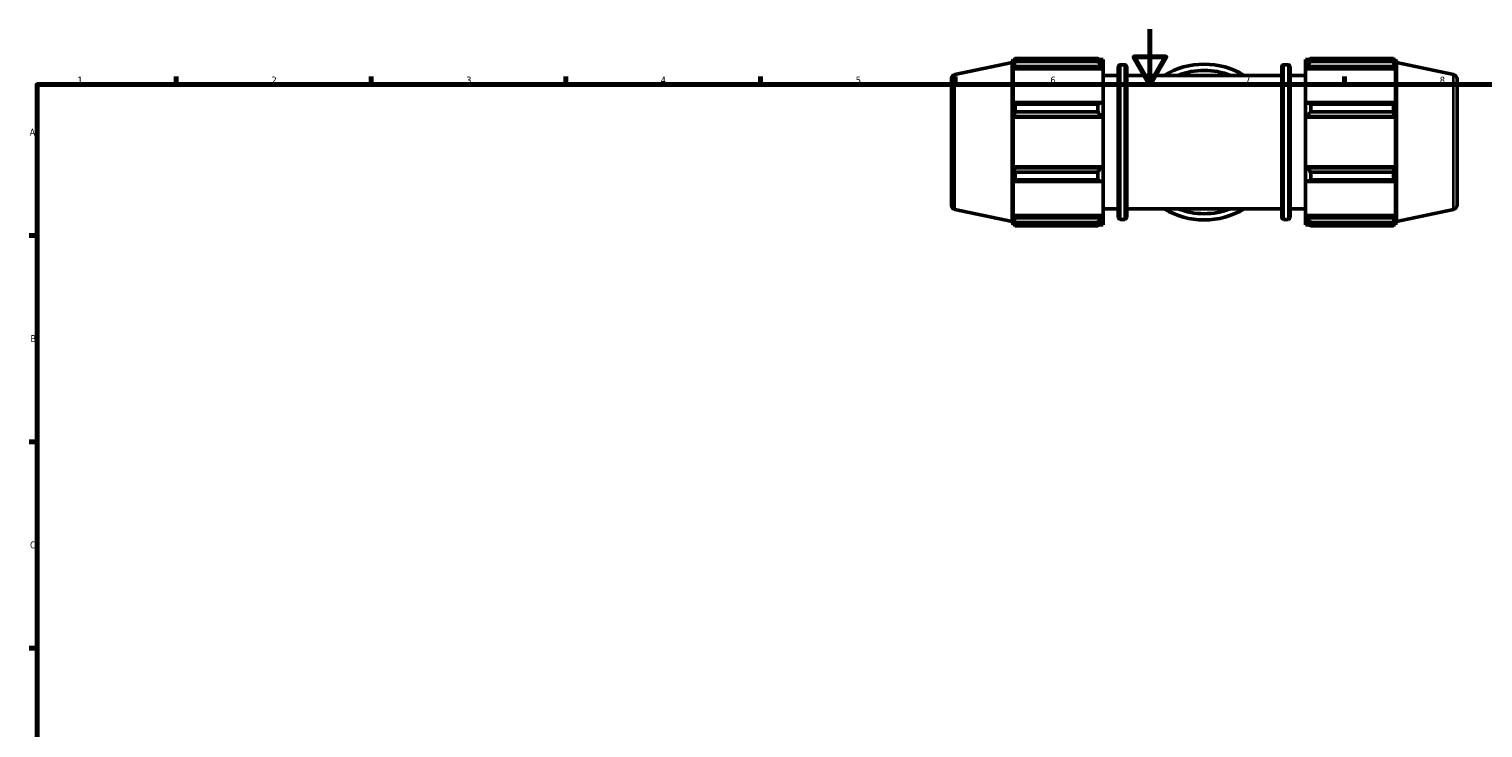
# Model space of a CAD drawing. Header units: millimetres. Extents: x 0 to 931, y 0 to 945.
# Tile 3 of 6: x 17 to 540, y 343 to 594. Entities that reach past the tile are written whole.
import ezdxf

# ---------------------------------------------------------------- set-up
doc = ezdxf.new("R2010")
doc.units = ezdxf.units.MM
for name, color, linetype, lineweight in [('Border (ISO)', 7, 'Continuous', 70), ('Visible (ISO)', 7, 'Continuous', 50), ('Visible Narrow (ISO)', 7, 'Continuous', 35)]:
    doc.layers.add(name, color=color, linetype=linetype, lineweight=lineweight)
doc.styles.add('Note Text (ISO)', font='tahoma.ttf')

# ---------------------------------------------------------------- blocks, each defined once
blk = doc.blocks.new('Borders Default Border')
at = {"layer": 'Border (ISO)'}
for p, q in [((70.08, 574), (70.08, 576.9)), ((140.17, 574), (140.17, 576.9)), ((210.25, 574), (210.25, 576.9)), ((280.33, 574), (280.33, 576.9)), ((350.42, 574), (350.42, 576.9)), ((490.58, 574), (490.58, 576.9)), ((20, 519.75), (17.1, 519.75)), ((20, 445.5), (17.1, 445.5)), ((20, 371.25), (17.1, 371.25))]:
    blk.add_line(p, q, dxfattribs=at)
at = {"layer": 'Border (ISO)', "flags": 128}
for points in [[(420.5, 594), (420.5, 574), (414.73, 584), (426.27, 584), (420.5, 574)], [(20, 20), (20, 574), (821, 574), (821, 20), (20, 20)]]:
    blk.add_lwpolyline(points, dxfattribs=at)
at = {"layer": 'Border (ISO)', "color": 232, "true_color": 0xca0064, "char_height": 2.5, "attachment_point": 7, "style": 'Note Text (ISO)'}
for s, insert in [('1', (34.48, 574.4)), ('2', (104.37, 574.4)), ('3', (174.43, 574.35)), ('4', (244.42, 574.4)), ('5', (314.64, 574.35)), ('6', (384.66, 574.35)), ('7', (454.77, 574.4)), ('8', (524.81, 574.34)), ('A', (17.29, 555.62)), ('B', (17.59, 481.37)), ('C', (17.43, 407.08))]:
    blk.add_mtext(s, dxfattribs=dict(at, insert=insert))

msp = doc.modelspace()

# ---------------------------------------------------------------- linework, layer by layer
at = {"layer": 'Visible (ISO)'}
for p, q in [((350.299, 577.61), (370.871, 581.983)), ((370.871, 581.983), (371.234, 583.101)), ((370.871, 524.698), (370.871, 581.983)), ((371.234, 583.101), (371.234, 581.723)), ((371.234, 583.101), (371.781, 583.101)), ((371.546, 582.639), (371.234, 581.723)), ((371.962, 582.293), (371.962, 583.45)), ((371.962, 583.45), (401.711, 583.45)), ((401.711, 582.293), (371.962, 582.293)), ((401.711, 582.293), (401.711, 583.45)), ((402.269, 583.101), (403.631, 583.101)), ((403.631, 582.028), (402.991, 582.639)), ((403.631, 582.028), (403.631, 583.101)), ((403.631, 582.028), (403.631, 580.022)), ((409.731, 581.181), (411.485, 581.181)), ((468.578, 581.181), (470.331, 581.181)), ((476.431, 583.101), (476.431, 582.028)), ((476.431, 583.101), (477.794, 583.101)), ((477.071, 582.639), (476.431, 582.028)), ((476.431, 580.022), (476.431, 582.028)), ((478.351, 583.45), (478.351, 582.293)), ((478.351, 583.45), (508.1, 583.45)), ((508.1, 582.293), (478.351, 582.293)), ((508.1, 582.293), (508.1, 583.45)), ((508.281, 583.101), (508.828, 583.101)), ((508.828, 581.723), (508.516, 582.639)), ((508.828, 581.723), (508.828, 583.101)), ((509.191, 581.983), (508.828, 583.101)), ((509.191, 524.698), (509.191, 581.983)), ((529.764, 577.61), (509.191, 581.983)), ((349.031, 576.045), (349.031, 530.636)), ((371.234, 579.738), (371.546, 580.59)), ((403.631, 579.738), (371.234, 579.738)), ((371.234, 579.738), (371.234, 567.082)), ((371.546, 580.59), (402.991, 580.59)), ((402.991, 580.59), (403.631, 580.022)), ((403.631, 580.022), (403.631, 579.738)), ((403.631, 567.23), (403.631, 579.738)), ((403.631, 577.341), (409.091, 577.341)), ((409.091, 526.141), (409.091, 580.541)), ((412.125, 580.541), (412.125, 526.141)), ((412.125, 577.341), (467.938, 577.341)), ((467.938, 526.141), (467.938, 580.541)), ((470.971, 580.541), (470.971, 526.141)), ((470.971, 577.341), (476.431, 577.341)), ((476.431, 580.022), (477.071, 580.59)), ((476.431, 579.738), (476.431, 580.022)), ((476.431, 579.738), (476.431, 567.23)), ((476.431, 579.738), (508.828, 579.738)), ((477.071, 580.59), (508.516, 580.59)), ((508.516, 580.59), (508.828, 579.738)), ((508.828, 567.082), (508.828, 579.738)), ((531.031, 576.045), (531.031, 530.636)), ((371.546, 567.526), (371.234, 567.082)), ((402.991, 567.526), (371.546, 567.526)), ((371.962, 564.176), (371.962, 566.97)), ((371.962, 566.97), (401.711, 566.97)), ((401.711, 564.176), (401.711, 566.97)), ((403.631, 567.23), (402.991, 567.526)), ((403.631, 567.23), (403.631, 562.386)), ((477.071, 567.526), (476.431, 567.23)), ((476.431, 562.386), (476.431, 567.23)), ((508.516, 567.526), (477.071, 567.526)), ((478.351, 566.97), (478.351, 564.176)), ((478.351, 566.97), (508.1, 566.97)), ((508.1, 564.176), (508.1, 566.97)), ((508.828, 567.082), (508.516, 567.526)), ((371.234, 562.29), (371.546, 562.578)), ((403.631, 562.29), (371.234, 562.29)), ((371.234, 562.29), (371.234, 544.392)), ((371.546, 562.578), (402.991, 562.578)), ((401.711, 564.176), (371.962, 564.176)), ((402.991, 562.578), (403.631, 562.386)), ((403.631, 562.386), (403.631, 562.29)), ((403.631, 544.392), (403.631, 562.29)), ((476.431, 562.386), (477.071, 562.578)), ((476.431, 562.29), (476.431, 562.386)), ((476.431, 562.29), (476.431, 544.392)), ((476.431, 562.29), (508.828, 562.29)), ((477.071, 562.578), (508.516, 562.578)), ((508.1, 564.176), (478.351, 564.176)), ((508.516, 562.578), (508.828, 562.29)), ((508.828, 544.392), (508.828, 562.29)), ((371.546, 544.103), (371.234, 544.392)), ((403.631, 544.392), (371.234, 544.392)), ((403.631, 544.295), (402.991, 544.103)), ((403.631, 544.392), (403.631, 544.295)), ((403.631, 544.295), (403.631, 539.451)), ((476.431, 544.295), (476.431, 544.392)), ((476.431, 544.392), (508.828, 544.392)), ((476.431, 539.451), (476.431, 544.295)), ((477.071, 544.103), (476.431, 544.295)), ((508.828, 544.392), (508.516, 544.103)), ((371.234, 539.599), (371.546, 539.156)), ((371.234, 539.599), (371.234, 526.943)), ((402.991, 544.103), (371.546, 544.103)), ((371.546, 539.156), (402.991, 539.156)), ((371.962, 539.712), (371.962, 542.505)), ((371.962, 542.505), (401.711, 542.505)), ((401.711, 539.712), (371.962, 539.712)), ((401.711, 539.712), (401.711, 542.505)), ((402.991, 539.156), (403.631, 539.451)), ((403.631, 526.943), (403.631, 539.451)), ((476.431, 539.451), (477.071, 539.156)), ((476.431, 539.451), (476.431, 526.943)), ((508.516, 544.103), (477.071, 544.103)), ((477.071, 539.156), (508.516, 539.156)), ((478.351, 542.505), (478.351, 539.712)), ((478.351, 542.505), (508.1, 542.505)), ((508.1, 539.712), (478.351, 539.712)), ((508.1, 539.712), (508.1, 542.505)), ((508.516, 539.156), (508.828, 539.599)), ((508.828, 526.943), (508.828, 539.599)), ((350.299, 529.071), (370.871, 524.698)), ((403.631, 529.341), (409.091, 529.341)), ((412.125, 529.341), (467.938, 529.341)), ((470.971, 529.341), (476.431, 529.341)), ((529.764, 529.071), (509.191, 524.698)), ((370.871, 524.698), (371.234, 523.581)), ((371.546, 526.092), (371.234, 526.943)), ((403.631, 526.943), (371.234, 526.943)), ((371.234, 524.958), (371.546, 524.042)), ((371.234, 524.958), (371.234, 523.581)), ((371.234, 523.581), (371.781, 523.581)), ((402.991, 526.092), (371.546, 526.092)), ((371.962, 523.231), (371.962, 524.388)), ((371.962, 524.388), (401.711, 524.388)), ((401.711, 523.231), (401.711, 524.388)), ((402.269, 523.581), (403.631, 523.581)), ((403.631, 526.659), (402.991, 526.092)), ((402.991, 524.042), (403.631, 524.653)), ((403.631, 526.943), (403.631, 526.659)), ((403.631, 526.659), (403.631, 524.653)), ((403.631, 523.581), (403.631, 524.653)), ((409.731, 525.501), (411.485, 525.501)), ((468.578, 525.501), (470.331, 525.501)), ((476.431, 526.659), (476.431, 526.943)), ((476.431, 526.943), (508.828, 526.943)), ((476.431, 524.653), (476.431, 526.659)), ((477.071, 526.092), (476.431, 526.659)), ((476.431, 524.653), (477.071, 524.042)), ((476.431, 524.653), (476.431, 523.581)), ((476.431, 523.581), (477.794, 523.581)), ((508.516, 526.092), (477.071, 526.092)), ((478.351, 524.388), (478.351, 523.231)), ((478.351, 524.388), (508.1, 524.388)), ((508.1, 523.231), (508.1, 524.388)), ((508.281, 523.581), (508.828, 523.581)), ((508.828, 526.943), (508.516, 526.092)), ((508.516, 524.042), (508.828, 524.958)), ((508.828, 523.581), (508.828, 524.958)), ((509.191, 524.698), (508.828, 523.581)), ((401.711, 523.231), (371.962, 523.231)), ((508.1, 523.231), (478.351, 523.231))]:
    msp.add_line(p, q, dxfattribs=at)
for centre, radius, start, end in [((409.731, 580.541), 0.64, 90, 180), ((411.485, 580.541), 0.64, 0, 90), ((440.031, 553.341), 28.028, 58.90174, 121.09826), ((468.578, 580.541), 0.64, 90, 180), ((470.331, 580.541), 0.64, 0, 90), ((350.631, 576.045), 1.6, 102, 180), ((440.031, 553.341), 25.786, 68.5508, 111.4492), ((529.431, 576.045), 1.6, 0, 78), ((350.631, 530.636), 1.6, 180, 258), ((440.031, 553.341), 28.028, 238.90174, 301.09826), ((440.031, 553.341), 25.786, 248.5508, 291.4492), ((529.431, 530.636), 1.6, 282, 0), ((409.731, 526.141), 0.64, 180, 270), ((411.485, 526.141), 0.64, 270, 0), ((468.578, 526.141), 0.64, 180, 270), ((470.331, 526.141), 0.64, 270, 0)]:
    msp.add_arc(centre, radius, start, end, dxfattribs=at)
for points, weights in [([(371.546, 582.639), (371.746, 583.036), (371.962, 583.45)], [1.00148958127, 1.00115323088, 1]), ([(371.962, 582.293), (371.746, 581.424), (371.546, 580.59)], [1, 1.00115323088, 1.00148958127]), ([(402.991, 582.639), (402.377, 583.036), (401.711, 583.45)], [1.00627642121, 1.01201317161, 1.01695178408]), ([(401.711, 582.293), (402.377, 581.424), (402.991, 580.59)], [1.01695178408, 1.01201317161, 1.00627642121]), ([(478.351, 583.45), (477.686, 583.036), (477.071, 582.639)], [1.01695178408, 1.01201317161, 1.00627642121]), ([(477.071, 580.59), (477.686, 581.424), (478.351, 582.293)], [1.00627642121, 1.01201317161, 1.01695178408]), ([(508.1, 583.45), (508.316, 583.036), (508.516, 582.639)], [1, 1.00115323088, 1.00148958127]), ([(508.516, 580.59), (508.316, 581.424), (508.1, 582.293)], [1.00148958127, 1.00115323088, 1]), ([(371.546, 567.526), (371.746, 567.253), (371.962, 566.97)], [1.00148958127, 1.00115323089, 1]), ([(402.991, 567.526), (402.377, 567.253), (401.711, 566.97)], [1.00627642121, 1.01201317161, 1.01695178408]), ([(478.351, 566.97), (477.686, 567.253), (477.071, 567.526)], [1.01695178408, 1.01201317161, 1.00627642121]), ([(508.1, 566.97), (508.316, 567.253), (508.516, 567.526)], [1, 1.00115323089, 1.00148958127]), ([(371.962, 564.176), (371.746, 563.361), (371.546, 562.578)], [1, 1.00115323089, 1.00148958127]), ([(401.711, 564.176), (402.377, 563.361), (402.991, 562.578)], [1.01695178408, 1.01201317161, 1.00627642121]), ([(477.071, 562.578), (477.686, 563.361), (478.351, 564.176)], [1.00627642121, 1.01201317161, 1.01695178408]), ([(508.516, 562.578), (508.316, 563.361), (508.1, 564.176)], [1.00148958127, 1.00115323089, 1]), ([(371.546, 544.103), (371.746, 543.32), (371.962, 542.505)], [1.00148958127, 1.00115323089, 1]), ([(371.962, 539.712), (371.746, 539.428), (371.546, 539.156)], [1, 1.00115323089, 1.00148958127]), ([(402.991, 544.103), (402.377, 543.32), (401.711, 542.505)], [1.00627642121, 1.01201317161, 1.01695178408]), ([(401.711, 539.712), (402.377, 539.428), (402.991, 539.156)], [1.01695178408, 1.01201317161, 1.00627642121]), ([(478.351, 542.505), (477.686, 543.32), (477.071, 544.103)], [1.01695178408, 1.01201317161, 1.00627642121]), ([(477.071, 539.156), (477.686, 539.428), (478.351, 539.712)], [1.00627642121, 1.01201317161, 1.01695178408]), ([(508.1, 542.505), (508.316, 543.32), (508.516, 544.103)], [1, 1.00115323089, 1.00148958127]), ([(508.516, 539.156), (508.316, 539.428), (508.1, 539.712)], [1.00148958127, 1.00115323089, 1]), ([(371.546, 526.092), (371.746, 525.257), (371.962, 524.388)], [1.00148958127, 1.00115323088, 1]), ([(371.962, 523.231), (371.746, 523.645), (371.546, 524.042)], [1, 1.00115323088, 1.00148958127]), ([(402.991, 526.092), (402.377, 525.257), (401.711, 524.388)], [1.00627642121, 1.01201317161, 1.01695178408]), ([(401.711, 523.231), (402.377, 523.645), (402.991, 524.042)], [1.01695178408, 1.01201317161, 1.00627642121]), ([(478.351, 524.388), (477.686, 525.257), (477.071, 526.092)], [1.01695178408, 1.01201317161, 1.00627642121]), ([(477.071, 524.042), (477.686, 523.645), (478.351, 523.231)], [1.00627642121, 1.01201317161, 1.01695178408]), ([(508.1, 524.388), (508.316, 525.257), (508.516, 526.092)], [1, 1.00115323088, 1.00148958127]), ([(508.516, 524.042), (508.316, 523.645), (508.1, 523.231)], [1.00148958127, 1.00115323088, 1])]:
    msp.add_rational_spline(points, weights, degree=2, dxfattribs=at)
at = {"layer": 'Visible Narrow (ISO)'}
for p, q in [((409.731, 580.838), (409.731, 525.843)), ((411.485, 525.843), (411.485, 580.838)), ((468.578, 580.838), (468.578, 525.843)), ((470.331, 525.843), (470.331, 580.838)), ((350.299, 529.37), (350.299, 577.311)), ((529.764, 529.37), (529.764, 577.311))]:
    msp.add_line(p, q, dxfattribs=at)

# ---------------------------------------------------------------- block references
msp.add_blockref('Borders Default Border', (0, 0))

doc.saveas('drawing.dxf')
